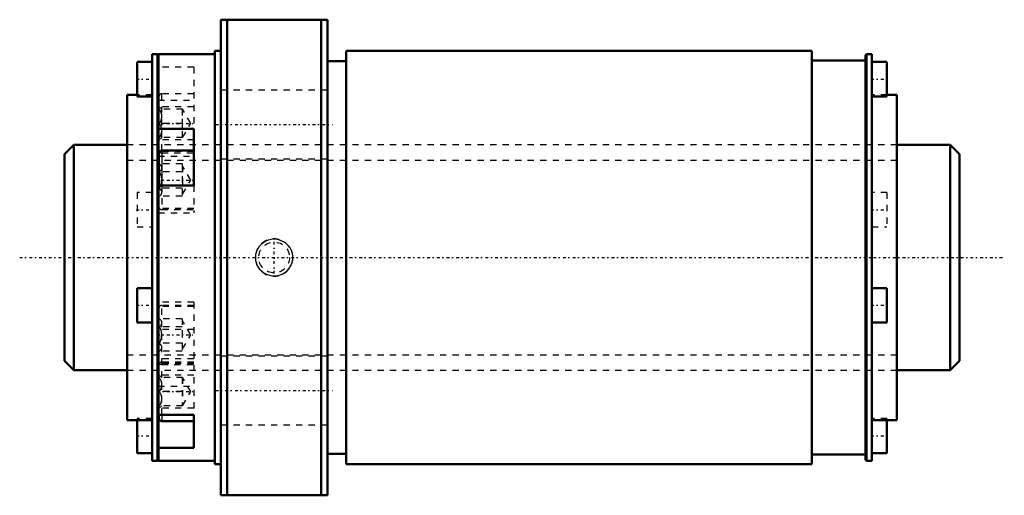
# Model space of a CAD drawing. Header units: millimetres. Extents: x -17 to 140, y -38 to 38.
import ezdxf

# ---------------------------------------------------------------- set-up
doc = ezdxf.new("R2010")
doc.units = ezdxf.units.MM
doc.linetypes.add('Center', pattern=[1.5, 0.45, -0.5, 0.05, -0.5])
doc.linetypes.add('Dashed', pattern=[2, 1, -1])
for name, color, linetype, lineweight in [('2d ConnectionPoints', 7, 'Continuous', 50), ('AM_0', 7, 'Continuous', 50), ('AM_4', 3, 'Continuous', 25), ('AM_5', 3, 'Continuous', 25), ('AM_7', 7, 'Center', 25), ('AM_9', 6, 'Dashed', 25)]:
    doc.layers.add(name, color=color, linetype=linetype, lineweight=lineweight)

# ---------------------------------------------------------------- blocks, each defined once
blk = doc.blocks.new('1_RR0130BLK3636_2_8Nut_0_in_BLK3636_2_8ZZG1_143LC3_0_1300_4')
at = {"layer": 'AM_0'}
for p, q in [((15, 38), (32, 38)), ((15, 38), (15, -38)), ((16, 38), (16, -38)), ((31, 38), (31, -38)), ((32, 38), (32, -38)), ((4, 32.5), (4, -32.5)), ((4.85, 32.5), (4, 32.5)), ((5, 32.35), (4.85, 32.5)), ((4.85, 32.5), (4.85, -32.5)), ((14, 32.5), (5, 32.5)), ((5, 32.5), (5, -32.5)), ((14, 33), (14, -33)), ((15, 33), (14, 33)), ((35, 33), (35, -33)), ((109.4, 33), (35, 33)), ((109.4, 33), (109.4, -33)), ((118, 31.5), (109.4, 31.5)), ((118.15, 32.5), (118, 32.35)), ((118, 32.35), (118, -32.35)), ((119, 32.5), (118.15, 32.5)), ((118.15, 32.5), (118.15, -32.5)), ((119, 32.5), (119, -32.5)), ((1.6, 31.24), (1.6, 25.74)), ((4, 31.24), (1.6, 31.24)), ((35, 31.35), (32, 31.35)), ((121.4, 31.24), (119, 31.24)), ((121.4, 31.24), (121.4, 25.74)), ((0, 26), (0, -26)), ((1.6, 26), (0, 26)), ((1.6, 25.74), (4, 25.74)), ((119, 25.74), (121.4, 25.74)), ((123, 26), (121.4, 26)), ((123, 26), (123, -26)), ((5, 20.58), (10.67, 20.58)), ((10.67, 11.49), (10.67, 20.58)), ((5.1, 16.65), (5.1, 11.49)), ((10.67, 17.1), (5.55, 17.1)), ((10.67, 11.49), (5, 11.49)), ((1.6, -4.89), (1.6, -10.39)), ((4, -4.89), (1.6, -4.89)), ((121.4, -4.89), (119, -4.89)), ((121.4, -4.89), (121.4, -10.39)), ((1.6, -10.39), (4, -10.39)), ((119, -10.39), (121.4, -10.39)), ((5, -25.15), (10.67, -25.15)), ((5.1, -25.15), (5.1, -25.71)), ((10.67, -30.4), (10.67, -25.15)), ((0, -26), (4, -26)), ((1.6, -26), (1.6, -31.24)), ((5.55, -26.16), (10.67, -26.16)), ((119, -26), (123, -26)), ((121.4, -26), (121.4, -31.24)), ((1.6, -31.24), (4, -31.24)), ((10.67, -30.4), (5, -30.4)), ((32, -31.35), (35, -31.35)), ((119, -31.24), (121.4, -31.24)), ((4, -32.5), (4.85, -32.5)), ((4.85, -32.5), (5, -32.35)), ((5, -32.5), (14, -32.5)), ((14, -33), (15, -33)), ((35, -33), (109.4, -33)), ((109.4, -31.5), (118, -31.5)), ((118, -32.35), (118.15, -32.5)), ((118.15, -32.5), (119, -32.5)), ((32, -38), (15, -38))]:
    blk.add_line(p, q, dxfattribs=at)
for centre, start, end in [((5.55, 16.65), 90, 180), ((5.55, -25.71), 180, 270)]:
    blk.add_arc(centre, 0.45, start, end, dxfattribs=at)
at = {"layer": 'AM_4'}
for p, q in [((5.19, 16.92), (5, 16.92)), ((5.55, 17.1), (5.55, 11.49)), ((5.55, -25.15), (5.55, -26.16))]:
    blk.add_line(p, q, dxfattribs=at)
at = {"layer": 'AM_5', "linetype": 'Dashed'}
blk.add_arc((23.5, 0), 3, 75, 15, dxfattribs=at)
at = {"layer": 'AM_7'}
for p, q in [((1.48, 28.49), (4.12, 28.49)), ((118.88, 28.49), (121.52, 28.49)), ((4.82, 21.43), (10.94, 21.43)), ((14.15, 21.25), (32.85, 21.25)), ((4.82, 12.38), (10.94, 12.38)), ((1.48, 7.64), (4.12, 7.64)), ((118.88, 7.64), (121.52, 7.64)), ((23.5, -2.58), (23.5, 2.58)), ((1.48, -7.64), (4.12, -7.64)), ((118.88, -7.64), (121.52, -7.64)), ((4.82, -12.38), (10.94, -12.38)), ((4.82, -21.43), (10.94, -21.43)), ((14.15, -21.25), (32.85, -21.25)), ((1.48, -28.49), (4.12, -28.49)), ((118.88, -28.49), (121.52, -28.49))]:
    blk.add_line(p, q, dxfattribs=at)
at = {"layer": 'AM_9'}
for p, q in [((10.67, 30.4), (5, 30.4)), ((10.67, 30.4), (10.67, 20.58)), ((32, 26.75), (15, 26.75)), ((4, 26), (1.6, 26)), ((5.1, 17.16), (5.1, 25.71)), ((10.67, 26.16), (5.55, 26.16)), ((5.55, 17.1), (5.55, 26.16)), ((121.4, 26), (119, 26)), ((5, 25.15), (10.67, 25.15)), ((10.67, 24.06), (5, 24.06)), ((5.55, 23.68), (5.1, 24.13)), ((8.88, 23.68), (5.2, 23.68)), ((8.78, 23.68), (8.78, 19.18)), ((10.18, 21.43), (8.88, 23.68)), ((8.88, 19.18), (8.88, 23.68)), ((8.78, 21.43), (5.2, 21.43)), ((8.88, 19.18), (10.18, 21.43)), ((5.1, 18.73), (5.55, 19.18)), ((8.88, 19.18), (5.2, 19.18)), ((123, 18), (0, 18)), ((10.67, 18.81), (5, 18.81)), ((5, 16.18), (10.67, 16.18)), ((10.67, 16.92), (5.19, 16.92)), ((5.55, 16.71), (10.67, 16.71)), ((15, 15.75), (32, 15.75)), ((5.2, 14.97), (5.1, 15.07)), ((8.78, 14.97), (5.2, 14.97)), ((8.78, 14.97), (8.78, 9.78)), ((8.88, 14.62), (8.78, 14.62)), ((8.88, 14.62), (8.88, 10.12)), ((10.18, 12.38), (8.88, 14.62)), ((8.78, 13.67), (5.2, 13.67)), ((5.1, 11.49), (5.1, 8.1)), ((8.78, 11.08), (5.2, 11.08)), ((5.55, 11.49), (5.55, 7.65)), ((8.88, 10.12), (10.18, 12.38)), ((10.67, 11.49), (10.67, 7.12)), ((1.6, 10.39), (1.6, 4.89)), ((4, 10.39), (1.6, 10.39)), ((5.1, 9.68), (5.2, 9.78)), ((8.78, 9.78), (5.2, 9.78)), ((8.78, 10.12), (8.88, 10.12)), ((121.4, 10.39), (119, 10.39)), ((121.4, 10.39), (121.4, 4.89)), ((10.67, 7.83), (5, 7.83)), ((5, 7.12), (10.67, 7.12)), ((5.55, 7.65), (10.67, 7.65)), ((1.6, 4.89), (4, 4.89)), ((119, 4.89), (121.4, 4.89)), ((10.67, -7.13), (5, -7.13)), ((10.67, -7.83), (5, -7.83)), ((10.67, -7.65), (5.55, -7.65)), ((5.55, -25.15), (5.55, -7.65)), ((10.67, -7.13), (10.67, -25.15)), ((5.1, -16.65), (5.1, -8.1)), ((5.2, -9.78), (5.1, -9.68)), ((8.78, -9.78), (5.2, -9.78)), ((8.78, -9.78), (8.78, -14.97)), ((8.88, -10.12), (8.78, -10.12)), ((10.18, -12.38), (8.88, -10.12)), ((8.88, -14.62), (8.88, -10.12)), ((10.67, -11.49), (5, -11.49)), ((8.78, -11.08), (5.2, -11.08)), ((8.88, -14.62), (10.18, -12.38)), ((8.78, -13.67), (5.2, -13.67)), ((5.1, -15.07), (5.2, -14.97)), ((8.78, -14.97), (5.2, -14.97)), ((8.78, -14.62), (8.88, -14.62)), ((10.67, -16.18), (5, -16.18)), ((10.67, -16.92), (5, -16.92)), ((5.1, -17.16), (5.1, -25.15)), ((10.67, -16.71), (5.55, -16.71)), ((5.55, -17.1), (10.67, -17.1)), ((32, -15.75), (15, -15.75)), ((0, -18), (123, -18)), ((10.67, -18.81), (5, -18.81)), ((5.55, -19.18), (5.1, -18.73)), ((8.88, -19.18), (5.2, -19.18)), ((8.78, -19.18), (8.78, -23.68)), ((10.18, -21.43), (8.88, -19.18)), ((8.88, -19.18), (8.88, -23.68)), ((5, -20.58), (10.67, -20.58)), ((8.78, -21.43), (5.2, -21.43)), ((8.88, -23.68), (10.18, -21.43)), ((10.67, -24.06), (5, -24.06)), ((5.1, -24.13), (5.55, -23.68)), ((8.88, -23.68), (5.2, -23.68)), ((1.6, -25.74), (1.6, -26)), ((4, -25.74), (1.6, -25.74)), ((121.4, -25.74), (119, -25.74)), ((121.4, -25.74), (121.4, -26)), ((15, -26.75), (32, -26.75))]:
    blk.add_line(p, q, dxfattribs=at)
for points in [[(5.2, 21.43), (5.43, 21.9), (5.54, 22.42), (5.54, 22.78), (5.45, 23.14), (5.2, 23.68)], [(5.2, 19.18), (5.43, 19.65), (5.54, 20.17), (5.54, 20.53), (5.45, 20.89), (5.2, 21.43)], [(5.2, 13.67), (5.43, 13.94), (5.54, 14.24), (5.54, 14.45), (5.45, 14.66), (5.2, 14.97)], [(5.2, 11.08), (5.39, 11.52), (5.51, 11.98), (5.55, 12.45), (5.48, 12.93), (5.33, 13.38), (5.2, 13.67)], [(5.2, 9.78), (5.43, 10.05), (5.54, 10.34), (5.54, 10.55), (5.45, 10.76), (5.2, 11.08)], [(21.41, 2.09), (21.11, 1.77), (20.87, 1.4), (20.66, 0.95), (20.54, 0.47), (20.5, -0.01), (20.54, -0.49), (20.66, -0.95), (20.86, -1.39), (21.13, -1.79), (21.46, -2.14), (21.85, -2.44), (22.29, -2.67), (22.77, -2.83), (23.27, -2.91), (23.78, -2.91), (24.29, -2.82), (24.78, -2.64), (25.23, -2.39), (25.63, -2.06), (25.96, -1.67), (26.21, -1.24), (26.39, -0.78), (26.48, -0.3), (26.49, 0.19), (26.42, 0.66), (26.27, 1.12), (26.05, 1.54), (25.76, 1.92), (25.4, 2.26), (24.99, 2.53), (24.54, 2.74), (24.05, 2.87), (23.54, 2.92), (23.03, 2.88), (22.52, 2.76), (22.05, 2.55), (21.41, 2.09)], [(5.2, -11.08), (5.43, -10.81), (5.54, -10.51), (5.54, -10.3), (5.45, -10.09), (5.2, -9.78)], [(5.2, -13.67), (5.39, -13.23), (5.51, -12.77), (5.55, -12.3), (5.48, -11.82), (5.33, -11.37), (5.2, -11.08)], [(5.2, -14.97), (5.43, -14.7), (5.54, -14.41), (5.54, -14.2), (5.45, -13.99), (5.2, -13.67)], [(5.2, -21.43), (5.43, -20.97), (5.54, -20.45), (5.54, -20.09), (5.45, -19.72), (5.2, -19.18)], [(5.2, -23.68), (5.43, -23.22), (5.54, -22.7), (5.54, -22.34), (5.45, -21.97), (5.2, -21.43)]]:
    blk.add_lwpolyline(points, dxfattribs=at)
blk.add_circle((23.5, 0), 2.46, dxfattribs=at)
for centre, start, end in [((5.55, 25.71), 90, 180), ((5.55, 17.16), 180, 270), ((5.55, 8.1), 180, 270), ((5.55, -8.1), 90, 180), ((5.55, -16.65), 180, 270), ((5.55, -17.16), 90, 180)]:
    blk.add_arc(centre, 0.45, start, end, dxfattribs=at)
blk = doc.blocks.new('2_ZZ0130BLK3636_2_80Shaft_0_in_BLK3636_2_8ZZG1_143LC3_0_1300_4')
at = {"layer": 'AM_0'}
for p, q in [((-8.5, 18), (-10, 16.5)), ((0, 18), (-8.5, 18)), ((-8.5, 18), (-8.5, -18)), ((131.5, 18), (123, 18)), ((131.5, 18), (131.5, -18)), ((133, 16.5), (131.5, 18)), ((-10, 16.5), (-10, -16.5)), ((133, 16.5), (133, -16.5)), ((-10, -16.5), (-8.5, -18)), ((131.5, -18), (133, -16.5)), ((-8.5, -18), (0, -18)), ((123, -18), (131.5, -18))]:
    blk.add_line(p, q, dxfattribs=at)
at = {"layer": 'AM_5', "linetype": 'Dashed'}
for p, q in [((0, 15.5465), (123, 15.5465)), ((0, -15.5465), (123, -15.5465))]:
    blk.add_line(p, q, dxfattribs=at)
at = {"layer": 'AM_7'}
blk.add_line((-17.15, 0), (140.15, 0), dxfattribs=at)
at = {"layer": 'AM_9'}
for p, q in [((123, 18), (0, 18)), ((0, -18), (123, -18))]:
    blk.add_line(p, q, dxfattribs=at)

msp = doc.modelspace()

# ---------------------------------------------------------------- linework, layer by layer
at = {"layer": '2d ConnectionPoints'}
msp.add_point((0, 0), dxfattribs=at)

# ---------------------------------------------------------------- block references
for name in ['1_RR0130BLK3636_2_8Nut_0_in_BLK3636_2_8ZZG1_143LC3_0_1300_4', '2_ZZ0130BLK3636_2_80Shaft_0_in_BLK3636_2_8ZZG1_143LC3_0_1300_4']:
    msp.add_blockref(name, (0, 0))

doc.saveas('drawing.dxf')
